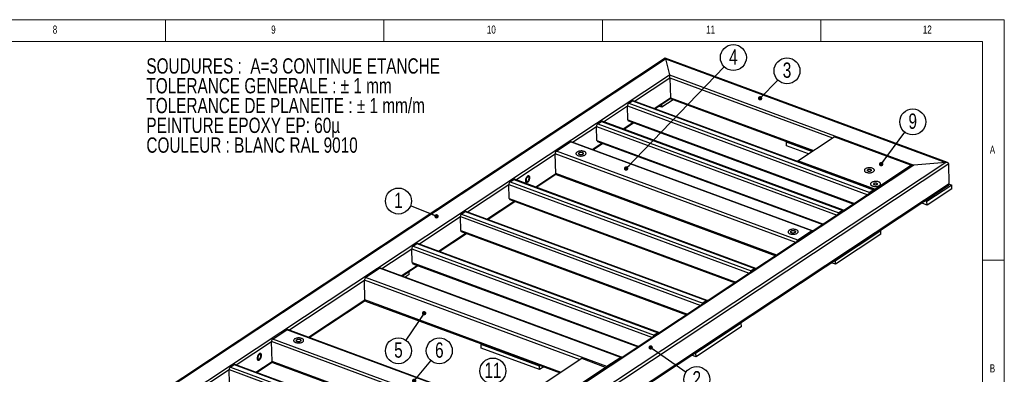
# Model space of a CAD drawing. Header units: millimetres. Extents: x 5 to 589, y 5 to 415.
# Tile 18 of 18: x 364 to 589, y 334 to 415. Entities that reach past the tile are written whole.
import ezdxf

# ---------------------------------------------------------------- set-up
doc = ezdxf.new("R2010")
doc.units = ezdxf.units.MM
doc.layers.add('NOTES', color=6, linetype='Continuous')
doc.layers.add('TRAIT-FINS', color=9, linetype='Continuous')
doc.layers.add('TRAIT-FORT', color=4, linetype='Continuous', lineweight=25)
doc.styles.add('SLDTEXTSTYLE0', font='TXT', dxfattribs={"width": 0.75})
doc.dimstyles.new('SLDDIMSTYLE7', dxfattribs={"dimtxt": 0.18, "dimasz": 1, "dimexe": 0, "dimexo": 0.0625, "dimgap": 0, "dimtad": 0, "dimtih": 1, "dimtoh": 1, "dimdec": 0, "dimrnd": 1e-09, "dimzin": 0, "dimdsep": 46, "dimtxsty": 'Standard', "dimblk1": 'DOT', "dimblk2": 'DOT', "dimsah": 1, "dimcen": 0.09, "dimadec": 0, "dimazin": 0, "dimtfac": 1, "dimtdec": 0, "dimtofl": 0, "dimtmove": 0, "dimatfit": 3, "dimldrblk": 'DOT', "dimfxl": 1, "dimfrac": 2, "dimtolj": 1, "dimtzin": 0, "dimarcsym": 0})

# ---------------------------------------------------------------- blocks, each defined once
blk = doc.blocks.new('SW_NOTE_0')
at = {"layer": 'NOTES', "color": 0, "char_height": 3.5, "attachment_point": 1, "style": 'SLDTEXTSTYLE0'}
for s, insert in [('SOUDURES :  A=3 CONTINUE ETANCHE', (0, 4.51)), ('TOLERANCE GENERALE : ± 1 mm', (0, -0.01)), ('TOLERANCE DE PLANEITE : ± 1 mm/m', (0, -4.54)), ('PEINTURE EPOXY EP: 60µ', (0, -9.07)), ('COULEUR : BLANC RAL 9010', (0, -13.59))]:
    blk.add_mtext(s, dxfattribs=dict(at, insert=insert))
blk = doc.blocks.new('SW_NOTE_6')
at = {"layer": 'NOTES', "color": 0}
blk.add_circle((2.44, -1.7), 2.97, dxfattribs=at)
at = {"layer": 'NOTES', "color": 0, "insert": (2.45, 0.23), "char_height": 3.5, "attachment_point": 2, "style": 'SLDTEXTSTYLE0'}
blk.add_mtext('2', dxfattribs=at)
blk = doc.blocks.new('_DOT')
at = {"color": 0, "linetype": 'ByBlock', "lineweight": -2}
blk.add_line((-0.5, 0), (-1, 0), dxfattribs=at)
at = {"color": 0, "linetype": 'ByBlock', "const_width": 0.5}
blk.add_lwpolyline([(-0.25, 0, 1), (0.25, 0, 1)], format="xyb", close=True, dxfattribs=at)
blk = doc.blocks.new('SW_NOTE_7')
at = {"layer": 'NOTES', "color": 0}
blk.add_circle((-2.76, 1.11), 2.97, dxfattribs=at)
at = {"layer": 'NOTES', "color": 0, "insert": (-2.75, 3.03), "char_height": 3.5, "attachment_point": 2, "style": 'SLDTEXTSTYLE0'}
blk.add_mtext('1', dxfattribs=at)
blk = doc.blocks.new('SW_NOTE_8')
at = {"layer": 'NOTES', "color": 0}
blk.add_circle((2.08, 2.12), 2.97, dxfattribs=at)
at = {"layer": 'NOTES', "color": 0, "insert": (2.09, 4.04), "char_height": 3.5, "attachment_point": 2, "style": 'SLDTEXTSTYLE0'}
blk.add_mtext('3', dxfattribs=at)
blk = doc.blocks.new('SW_NOTE_9')
at = {"layer": 'NOTES', "color": 0}
blk.add_circle((2.07, 2.14), 2.97, dxfattribs=at)
at = {"layer": 'NOTES', "color": 0, "insert": (2.07, 4.06), "char_height": 3.5, "attachment_point": 2, "style": 'SLDTEXTSTYLE0'}
blk.add_mtext('4', dxfattribs=at)
blk = doc.blocks.new('SW_NOTE_11')
at = {"layer": 'NOTES', "color": 0}
blk.add_circle((1.91, 2.28), 2.97, dxfattribs=at)
at = {"layer": 'NOTES', "color": 0, "insert": (1.92, 4.2), "char_height": 3.5, "attachment_point": 2, "style": 'SLDTEXTSTYLE0'}
blk.add_mtext('6', dxfattribs=at)
blk = doc.blocks.new('SW_NOTE_13')
at = {"layer": 'NOTES', "color": 0}
blk.add_circle((-2.77, 1.07), 2.97, dxfattribs=at)
at = {"layer": 'NOTES', "color": 0, "insert": (-2.76, 3), "char_height": 3.5, "attachment_point": 2, "style": 'SLDTEXTSTYLE0'}
blk.add_mtext('11', dxfattribs=at)
blk = doc.blocks.new('SW_NOTE_15')
at = {"layer": 'NOTES', "color": 0}
blk.add_circle((1.78, 2.38), 2.97, dxfattribs=at)
at = {"layer": 'NOTES', "color": 0, "insert": (1.78, 4.3), "char_height": 3.5, "attachment_point": 2, "style": 'SLDTEXTSTYLE0'}
blk.add_mtext('9', dxfattribs=at)
blk = doc.blocks.new('SW_NOTE_16')
at = {"layer": 'NOTES', "color": 0}
blk.add_circle((-1.68, -2.45), 2.97, dxfattribs=at)
at = {"layer": 'NOTES', "color": 0, "insert": (-1.67, -0.53), "char_height": 3.5, "attachment_point": 2, "style": 'SLDTEXTSTYLE0'}
blk.add_mtext('5', dxfattribs=at)

msp = doc.modelspace()

# ---------------------------------------------------------------- linework, layer by layer
at = {"lineweight": 18}
for p, q in [((589, 415), (5, 415)), ((397, 415), (397, 410)), ((447, 410), (447, 415)), ((497, 415), (497, 410)), ((547, 410), (547, 415)), ((589, 5), (589, 415)), ((584, 410), (10, 410)), ((584, 10), (584, 410)), ((584, 360), (589, 360))]:
    msp.add_line(p, q, dxfattribs=at)
at = {"layer": 'TRAIT-FINS', "lineweight": 18, "flags": 128}
for points in [[(492.47, 384.64), (492.63, 384.55), (492.7, 384.44), (492.69, 384.32), (492.58, 384.22), (492.4, 384.13), (492.17, 384.09), (491.94, 384.1), (491.72, 384.15), (491.57, 384.23), (491.49, 384.34), (491.51, 384.46), (491.62, 384.57), (491.8, 384.65), (492.02, 384.69), (492.26, 384.69), (492.47, 384.64)], [(558.41, 380.75), (558.53, 380.68), (558.59, 380.59), (558.58, 380.5), (558.5, 380.41), (558.35, 380.34), (558.17, 380.31), (557.98, 380.31), (557.81, 380.35), (557.69, 380.42), (557.63, 380.51), (557.64, 380.61), (557.72, 380.69), (557.87, 380.76), (558.05, 380.79), (558.24, 380.79), (558.41, 380.75)], [(559.82, 377.63), (559.95, 377.56), (560.01, 377.47), (559.99, 377.38), (559.91, 377.29), (559.76, 377.23), (559.58, 377.19), (559.39, 377.2), (559.22, 377.24), (559.1, 377.31), (559.04, 377.39), (559.05, 377.49), (559.14, 377.58), (559.28, 377.64), (559.46, 377.67), (559.65, 377.67), (559.82, 377.63)], [(541.02, 366.73), (541.17, 366.64), (541.25, 366.53), (541.23, 366.41), (541.12, 366.3), (540.94, 366.22), (540.72, 366.18), (540.48, 366.18), (540.27, 366.23), (540.11, 366.32), (540.04, 366.43), (540.05, 366.55), (540.16, 366.66), (540.34, 366.74), (540.57, 366.78), (540.81, 366.78), (541.02, 366.73)], [(427.83, 341.87), (427.99, 341.78), (428.07, 341.67), (428.05, 341.55), (427.94, 341.44), (427.76, 341.36), (427.54, 341.32), (427.3, 341.33), (427.08, 341.37), (426.93, 341.46), (426.85, 341.57), (426.87, 341.69), (426.98, 341.8), (427.16, 341.88), (427.38, 341.92), (427.62, 341.92), (427.83, 341.87)]]:
    msp.add_lwpolyline(points, dxfattribs=at)
at = {"layer": 'TRAIT-FORT', "lineweight": 25}
for p, q in [((511.37, 406.17), (375.98, 316.58)), ((376.42, 316.73), (511.42, 406.06)), ((576.01, 382.32), (511.37, 406.17)), ((511.42, 406.06), (512.33, 402.41)), ((511.42, 406.06), (575.63, 382.37)), ((383.76, 317.33), (512.33, 402.41)), ((504.35, 396.34), (512.43, 401.69)), ((512.33, 402.41), (568.29, 381.76)), ((512.43, 401.69), (512.55, 397.16)), ((512.43, 401.69), (549.66, 387.95)), ((508.83, 394.69), (512.55, 397.16)), ((509, 394.63), (512.53, 396.97)), ((513.23, 396.7), (510.62, 394.97)), ((512.53, 396.96), (545.11, 384.94)), ((512.55, 397.16), (545.3, 385.07)), ((497.27, 391.66), (502.74, 395.28)), ((502.83, 392.08), (502.74, 395.28)), ((502.74, 395.28), (557.79, 374.97)), ((503.02, 395.87), (503.87, 396.43)), ((503.02, 395.87), (558.24, 375.49)), ((503.87, 396.43), (559.09, 376.05)), ((559.26, 376.09), (504.04, 396.46)), ((510.62, 394.97), (509.91, 395.24)), ((510.62, 394.97), (510.6, 395.69)), ((490.18, 386.97), (495.66, 390.59)), ((495.74, 387.39), (495.66, 390.59)), ((495.66, 390.59), (550.71, 370.28)), ((495.93, 391.18), (496.78, 391.74)), ((495.93, 391.18), (551.15, 370.8)), ((496.78, 391.74), (552, 371.36)), ((552.17, 371.4), (496.95, 391.77)), ((501.74, 390.01), (503.95, 391.47)), ((501.91, 389.94), (504.12, 391.4)), ((502.83, 392.08), (554.72, 372.93)), ((502.95, 391.84), (554.53, 372.81)), ((541.77, 382.73), (550.04, 388.2)), ((567.64, 381.71), (550.04, 388.2)), ((486.48, 384.93), (489.69, 387.05)), ((544.92, 366.68), (489.69, 387.05)), ((545.09, 366.71), (489.87, 387.09)), ((494.66, 385.32), (496.86, 386.78)), ((494.83, 385.25), (497.04, 386.71)), ((495.74, 387.39), (547.64, 368.25)), ((495.87, 387.15), (547.44, 368.12)), ((539.14, 386.95), (539.33, 387.07)), ((544.92, 384.82), (539.14, 386.95)), ((539.16, 386.15), (539.14, 386.95)), ((544.15, 384.31), (539.16, 386.15)), ((477.19, 378.37), (486.21, 384.34)), ((486.33, 379.81), (486.21, 384.34)), ((541.26, 364.03), (486.21, 384.34)), ((541.71, 364.55), (486.48, 384.93)), ((567.85, 381.62), (439.66, 296.8)), ((568.29, 381.76), (439.71, 296.68)), ((575.63, 382.37), (440.62, 293.04)), ((576.28, 382.02), (440.72, 292.31)), ((559.37, 376.24), (541.77, 382.73)), ((541.78, 382.54), (541.77, 382.73)), ((559.37, 376.24), (567.64, 381.71)), ((567.65, 381.49), (567.64, 381.71)), ((575.63, 382.37), (568.29, 381.76)), ((576.4, 377.49), (576.28, 382.02)), ((481.67, 376.72), (486.33, 379.81)), ((481.84, 376.66), (486.36, 379.65)), ((536.91, 361.15), (486.33, 379.81)), ((486.45, 379.56), (536.71, 361.02)), ((440.82, 287.59), (576.2, 377.18)), ((576.4, 377.49), (440.84, 287.78)), ((466.09, 371.03), (475.58, 377.31)), ((475.67, 374.11), (475.58, 377.31)), ((475.58, 377.31), (530.63, 356.99)), ((475.85, 377.89), (476.7, 378.46)), ((475.85, 377.89), (531.08, 357.52)), ((476.7, 378.46), (531.93, 358.08)), ((532.1, 358.11), (476.88, 378.49)), ((576.95, 377.13), (571.29, 373.38)), ((576.37, 377.35), (576.95, 377.13)), ((576.98, 376.33), (576.95, 377.13)), ((559.09, 376.05), (558.24, 375.49)), ((559.1, 375.85), (558.25, 375.29)), ((559.04, 375.82), (559.07, 375.81)), ((559.38, 376.02), (559.37, 376.24)), ((576.98, 376.33), (571.31, 372.58)), ((470.57, 369.38), (476.79, 373.49)), ((470.74, 369.31), (476.96, 373.43)), ((475.67, 374.11), (527.56, 354.96)), ((475.79, 373.86), (527.37, 354.83)), ((571.31, 372.58), (569.99, 373.07)), ((571.29, 373.38), (570.76, 373.58)), ((571.31, 372.58), (571.29, 373.38)), ((454.99, 363.68), (464.48, 369.96)), ((464.57, 366.76), (464.48, 369.96)), ((464.48, 369.96), (519.53, 349.65)), ((464.75, 370.55), (465.6, 371.11)), ((464.75, 370.55), (519.98, 350.17)), ((465.6, 371.11), (520.83, 350.74)), ((521, 350.77), (465.77, 371.14)), ((552, 371.36), (551.15, 370.8)), ((552.01, 371.16), (551.16, 370.6)), ((551.96, 371.13), (551.98, 371.12)), ((459.46, 362.03), (465.69, 366.15)), ((459.64, 361.97), (465.86, 366.09)), ((464.57, 366.76), (516.46, 347.62)), ((464.69, 366.52), (516.27, 347.49)), ((544.92, 366.68), (541.71, 364.55)), ((544.92, 366.48), (541.71, 364.35)), ((544.9, 366.43), (544.87, 366.44)), ((560.73, 366.71), (550.34, 359.84)), ((560.75, 365.91), (550.36, 359.04)), ((560.51, 366.79), (560.73, 366.71)), ((560.75, 365.91), (560.73, 366.71)), ((453.65, 363.2), (454.5, 363.77)), ((453.65, 363.2), (508.88, 342.83)), ((454.5, 363.77), (509.73, 343.39)), ((509.9, 343.42), (454.67, 363.8)), ((509.9, 343.42), (454.67, 363.8)), ((541.85, 364.42), (541.85, 364.44)), ((446.49, 358.06), (453.38, 362.62)), ((453.47, 359.42), (453.38, 362.62)), ((453.38, 362.62), (508.43, 342.3)), ((450.96, 356.41), (454.59, 358.8)), ((451.13, 356.34), (454.76, 358.74)), ((453.47, 359.42), (505.36, 340.27)), ((453.59, 359.17), (505.17, 340.14)), ((453.59, 359.17), (505.17, 340.14)), ((550.36, 359.04), (549.35, 359.41)), ((550.34, 359.84), (550.12, 359.92)), ((550.36, 359.04), (550.34, 359.84)), ((442.79, 356.01), (446, 358.14)), ((501.23, 337.76), (446, 358.14)), ((501.4, 337.8), (446.17, 358.17)), ((452.76, 356.69), (451.84, 356.08)), ((452.76, 356.69), (452.74, 357.4)), ((531.93, 358.08), (531.08, 357.52)), ((531.93, 357.88), (531.08, 357.32)), ((531.88, 357.85), (531.91, 357.84)), ((425.23, 343.99), (442.52, 355.43)), ((442.64, 350.9), (442.52, 355.43)), ((491.88, 337.21), (442.52, 355.43)), ((498.01, 335.64), (442.79, 356.01)), ((429.71, 342.34), (442.64, 350.9)), ((429.88, 342.28), (442.67, 350.74)), ((487.53, 334.33), (442.64, 350.9)), ((442.76, 350.65), (487.34, 334.2)), ((520.83, 350.74), (519.98, 350.17)), ((520.83, 350.54), (519.98, 349.97)), ((520.78, 350.5), (520.81, 350.49)), ((528.8, 345.58), (518.41, 338.71)), ((528.58, 345.67), (528.8, 345.58)), ((528.82, 344.78), (528.8, 345.58)), ((421.53, 341.95), (424.75, 344.07)), ((479.97, 323.7), (424.75, 344.07)), ((480.14, 323.73), (424.92, 344.11)), ((509.73, 343.39), (508.88, 342.83)), ((509.73, 343.19), (508.88, 342.63)), ((509.68, 343.16), (509.71, 343.15)), ((528.82, 344.78), (518.43, 337.91)), ((413.19, 336.02), (421.26, 341.36)), ((421.38, 336.83), (421.26, 341.36)), ((476.31, 321.05), (421.26, 341.36)), ((476.76, 321.57), (421.53, 341.95)), ((469.23, 340.69), (469.42, 340.82)), ((482.58, 335.76), (469.23, 340.69)), ((469.25, 339.89), (469.23, 340.69)), ((482.6, 334.96), (469.25, 339.89)), ((518.43, 337.91), (517.42, 338.28)), ((518.41, 338.71), (518.19, 338.79)), ((518.43, 337.91), (518.41, 338.71)), ((411.85, 335.54), (412.7, 336.1)), ((412.7, 336.1), (467.92, 315.73)), ((468.09, 315.76), (412.87, 336.14)), ((417.66, 334.37), (421.38, 336.83)), ((417.83, 334.31), (421.41, 336.68)), ((471.96, 318.17), (421.38, 336.83)), ((421.5, 336.59), (471.76, 318.04)), ((492.27, 337.47), (474.79, 325.9)), ((482.77, 335.89), (482.58, 335.76)), ((497.73, 335.45), (492.27, 337.47)), ((501.23, 337.76), (498.01, 335.64)), ((501.23, 337.56), (498.02, 335.44)), ((501.21, 337.52), (501.18, 337.53)), ((403.5, 329.61), (411.58, 334.95)), ((411.66, 331.76), (411.58, 334.95)), ((411.58, 334.95), (466.63, 314.64)), ((411.85, 335.54), (467.07, 315.17)), ((497.73, 335.45), (480.25, 323.89)), ((482.6, 334.96), (482.58, 335.76)), ((483.56, 335.6), (482.6, 334.96)), ((497.74, 335.23), (497.73, 335.45))]:
    msp.add_line(p, q, dxfattribs=at)
at = {"layer": 'TRAIT-FORT', "lineweight": 25, "flags": 128}
for points in [[(491.19, 384.73), (491.09, 384.65), (491.02, 384.57), (490.97, 384.49), (490.95, 384.4), (490.95, 384.31), (490.98, 384.22), (491.04, 384.14), (491.12, 384.07), (491.23, 384), (491.36, 383.94), (491.5, 383.89), (491.66, 383.85), (491.82, 383.83), (492, 383.82), (492.17, 383.82), (492.35, 383.84), (492.52, 383.87), (492.68, 383.91), (492.82, 383.96), (492.95, 384.02), (493.06, 384.09), (493.15, 384.17), (493.21, 384.26), (493.24, 384.34), (493.25, 384.43), (493.23, 384.52), (493.19, 384.6), (493.12, 384.68), (493.02, 384.76), (492.91, 384.82), (492.77, 384.88), (492.62, 384.92), (492.46, 384.95), (492.29, 384.97), (492.11, 384.97), (491.93, 384.96), (491.76, 384.94), (491.6, 384.9), (491.44, 384.86), (491.31, 384.8), (491.19, 384.73)], [(491.19, 384.73), (491.09, 384.65), (491.02, 384.57), (490.97, 384.49), (490.95, 384.4), (490.95, 384.31), (490.98, 384.22), (491.04, 384.14), (491.12, 384.07), (491.23, 384), (491.36, 383.94), (491.5, 383.89), (491.66, 383.85), (491.82, 383.83), (492, 383.82), (492.17, 383.82), (492.35, 383.84), (492.52, 383.87), (492.68, 383.91), (492.82, 383.96), (492.95, 384.02), (493.06, 384.09), (493.15, 384.17), (493.21, 384.26), (493.24, 384.34), (493.25, 384.43), (493.23, 384.52), (493.19, 384.6), (493.12, 384.68), (493.02, 384.76), (492.91, 384.82), (492.77, 384.88), (492.62, 384.92), (492.46, 384.95), (492.29, 384.97), (492.11, 384.97), (491.93, 384.96), (491.76, 384.94), (491.6, 384.9), (491.44, 384.86), (491.31, 384.8), (491.19, 384.73)], [(491.69, 384.54), (491.63, 384.49), (491.59, 384.43), (491.58, 384.37), (491.6, 384.31), (491.64, 384.26), (491.71, 384.21), (491.8, 384.17), (491.91, 384.15), (492.03, 384.14), (492.15, 384.14), (492.26, 384.15), (492.37, 384.18), (492.47, 384.22), (492.54, 384.27), (492.59, 384.32), (492.62, 384.38), (492.61, 384.44), (492.58, 384.5), (492.52, 384.55), (492.44, 384.6), (492.34, 384.63), (492.23, 384.65), (492.11, 384.65), (491.99, 384.64), (491.88, 384.62), (491.77, 384.59), (491.69, 384.54)], [(557.2, 380.89), (557.1, 380.81), (557.03, 380.73), (556.98, 380.64), (556.96, 380.56), (556.96, 380.47), (556.99, 380.38), (557.05, 380.3), (557.14, 380.22), (557.24, 380.16), (557.37, 380.1), (557.51, 380.05), (557.67, 380.01), (557.84, 379.99), (558.01, 379.98), (558.19, 379.98), (558.36, 379.99), (558.53, 380.02), (558.69, 380.06), (558.84, 380.12), (558.96, 380.18), (559.07, 380.25), (559.16, 380.33), (559.22, 380.42), (559.25, 380.5), (559.26, 380.59), (559.24, 380.68), (559.2, 380.76), (559.13, 380.84), (559.03, 380.91), (558.92, 380.98), (558.78, 381.03), (558.63, 381.08), (558.47, 381.11), (558.3, 381.12), (558.12, 381.13), (557.95, 381.12), (557.77, 381.1), (557.61, 381.06), (557.46, 381.01), (557.32, 380.95), (557.2, 380.89)], [(557.2, 380.89), (557.1, 380.81), (557.03, 380.73), (556.98, 380.64), (556.96, 380.56), (556.96, 380.47), (556.99, 380.38), (557.05, 380.3), (557.14, 380.22), (557.24, 380.16), (557.37, 380.1), (557.51, 380.05), (557.67, 380.01), (557.84, 379.99), (558.01, 379.98), (558.19, 379.98), (558.36, 379.99), (558.53, 380.02), (558.69, 380.06), (558.84, 380.12), (558.96, 380.18), (559.07, 380.25), (559.16, 380.33), (559.22, 380.42), (559.25, 380.5), (559.26, 380.59), (559.24, 380.68), (559.2, 380.76), (559.13, 380.84), (559.03, 380.91), (558.92, 380.98), (558.78, 381.03), (558.63, 381.08), (558.47, 381.11), (558.3, 381.12), (558.12, 381.13), (557.95, 381.12), (557.77, 381.1), (557.61, 381.06), (557.46, 381.01), (557.32, 380.95), (557.2, 380.89)], [(479.89, 377.82), (479.98, 377.89), (480.07, 377.99), (480.15, 378.1), (480.22, 378.22), (480.28, 378.36), (480.33, 378.5), (480.36, 378.64), (480.37, 378.78), (480.37, 378.91), (480.35, 379.03), (480.31, 379.13), (480.26, 379.2), (480.2, 379.26), (480.12, 379.29), (480.04, 379.29), (479.95, 379.27), (479.86, 379.22), (479.77, 379.15), (479.68, 379.05), (479.6, 378.94), (479.53, 378.82), (479.47, 378.68), (479.42, 378.54), (479.39, 378.4), (479.38, 378.26), (479.38, 378.13), (479.4, 378.01), (479.44, 377.91), (479.49, 377.84), (479.56, 377.78), (479.63, 377.75), (479.71, 377.75), (479.8, 377.77), (479.89, 377.82)], [(479.89, 377.82), (479.98, 377.89), (480.07, 377.99), (480.15, 378.1), (480.22, 378.22), (480.28, 378.36), (480.33, 378.5), (480.36, 378.64), (480.37, 378.78), (480.37, 378.91), (480.35, 379.03), (480.31, 379.13), (480.26, 379.2), (480.2, 379.26), (480.12, 379.29), (480.04, 379.29), (479.95, 379.27), (479.86, 379.22), (479.77, 379.15), (479.68, 379.05), (479.6, 378.94), (479.53, 378.82), (479.47, 378.68), (479.42, 378.54), (479.39, 378.4), (479.38, 378.26), (479.38, 378.13), (479.4, 378.01), (479.44, 377.91), (479.49, 377.84), (479.56, 377.78), (479.63, 377.75), (479.71, 377.75), (479.8, 377.77), (479.89, 377.82)], [(479.89, 378.02), (479.96, 378.08), (480.04, 378.17), (480.1, 378.26), (480.15, 378.38), (480.19, 378.49), (480.22, 378.61), (480.23, 378.73), (480.22, 378.83), (480.2, 378.92), (480.16, 379), (480.11, 379.04), (480.05, 379.07), (479.98, 379.07), (479.9, 379.04), (479.82, 378.99), (479.75, 378.92), (479.68, 378.83), (479.62, 378.72), (479.57, 378.61), (479.54, 378.49), (479.52, 378.37), (479.52, 378.26), (479.54, 378.16), (479.57, 378.08), (479.61, 378.02), (479.67, 377.98), (479.74, 377.97), (479.81, 377.98), (479.89, 378.02)], [(557.79, 380.67), (557.73, 380.62), (557.7, 380.57), (557.7, 380.52), (557.73, 380.47), (557.78, 380.42), (557.86, 380.38), (557.95, 380.36), (558.05, 380.35), (558.16, 380.35), (558.27, 380.36), (558.36, 380.39), (558.44, 380.43), (558.49, 380.48), (558.52, 380.53), (558.52, 380.59), (558.49, 380.64), (558.44, 380.68), (558.36, 380.72), (558.27, 380.74), (558.17, 380.76), (558.06, 380.75), (557.96, 380.74), (557.86, 380.71), (557.79, 380.67)], [(558.61, 377.77), (558.51, 377.69), (558.44, 377.61), (558.39, 377.53), (558.37, 377.44), (558.37, 377.35), (558.41, 377.26), (558.46, 377.18), (558.55, 377.11), (558.65, 377.04), (558.78, 376.98), (558.92, 376.93), (559.08, 376.89), (559.25, 376.87), (559.42, 376.86), (559.6, 376.86), (559.77, 376.88), (559.94, 376.91), (560.1, 376.95), (560.25, 377), (560.37, 377.06), (560.48, 377.14), (560.57, 377.21), (560.63, 377.3), (560.67, 377.38), (560.67, 377.47), (560.66, 377.56), (560.61, 377.65), (560.54, 377.72), (560.45, 377.8), (560.33, 377.86), (560.19, 377.92), (560.04, 377.96), (559.88, 377.99), (559.71, 378.01), (559.53, 378.01), (559.36, 378), (559.18, 377.98), (559.02, 377.94), (558.87, 377.9), (558.73, 377.84), (558.61, 377.77)], [(558.61, 377.77), (558.51, 377.69), (558.44, 377.61), (558.39, 377.53), (558.37, 377.44), (558.37, 377.35), (558.41, 377.26), (558.46, 377.18), (558.55, 377.11), (558.65, 377.04), (558.78, 376.98), (558.92, 376.93), (559.08, 376.89), (559.25, 376.87), (559.42, 376.86), (559.6, 376.86), (559.77, 376.88), (559.94, 376.91), (560.1, 376.95), (560.25, 377), (560.37, 377.06), (560.48, 377.14), (560.57, 377.21), (560.63, 377.3), (560.67, 377.38), (560.67, 377.47), (560.66, 377.56), (560.61, 377.65), (560.54, 377.72), (560.45, 377.8), (560.33, 377.86), (560.19, 377.92), (560.04, 377.96), (559.88, 377.99), (559.71, 378.01), (559.53, 378.01), (559.36, 378), (559.18, 377.98), (559.02, 377.94), (558.87, 377.9), (558.73, 377.84), (558.61, 377.77)], [(559.2, 377.55), (559.14, 377.51), (559.11, 377.45), (559.11, 377.4), (559.14, 377.35), (559.19, 377.3), (559.27, 377.27), (559.36, 377.24), (559.46, 377.23), (559.57, 377.23), (559.68, 377.25), (559.77, 377.27), (559.85, 377.31), (559.9, 377.36), (559.93, 377.41), (559.93, 377.47), (559.9, 377.52), (559.85, 377.56), (559.77, 377.6), (559.68, 377.63), (559.58, 377.64), (559.47, 377.64), (559.37, 377.62), (559.27, 377.59), (559.2, 377.55)], [(539.73, 366.82), (539.64, 366.74), (539.56, 366.66), (539.51, 366.58), (539.49, 366.49), (539.5, 366.4), (539.53, 366.31), (539.59, 366.23), (539.67, 366.15), (539.77, 366.09), (539.9, 366.03), (540.04, 365.98), (540.2, 365.94), (540.37, 365.92), (540.54, 365.91), (540.72, 365.91), (540.89, 365.92), (541.06, 365.95), (541.22, 366), (541.37, 366.05), (541.5, 366.11), (541.6, 366.18), (541.69, 366.26), (541.75, 366.35), (541.79, 366.43), (541.8, 366.52), (541.78, 366.61), (541.73, 366.69), (541.66, 366.77), (541.57, 366.85), (541.45, 366.91), (541.32, 366.96), (541.17, 367.01), (541, 367.04), (540.83, 367.05), (540.65, 367.06), (540.48, 367.05), (540.31, 367.03), (540.14, 366.99), (539.99, 366.94), (539.85, 366.89), (539.73, 366.82)], [(539.73, 366.82), (539.64, 366.74), (539.56, 366.66), (539.51, 366.58), (539.49, 366.49), (539.5, 366.4), (539.53, 366.31), (539.59, 366.23), (539.67, 366.15), (539.77, 366.09), (539.9, 366.03), (540.04, 365.98), (540.2, 365.94), (540.37, 365.92), (540.54, 365.91), (540.72, 365.91), (540.89, 365.92), (541.06, 365.95), (541.22, 366), (541.37, 366.05), (541.5, 366.11), (541.6, 366.18), (541.69, 366.26), (541.75, 366.35), (541.79, 366.43), (541.8, 366.52), (541.78, 366.61), (541.73, 366.69), (541.66, 366.77), (541.57, 366.85), (541.45, 366.91), (541.32, 366.96), (541.17, 367.01), (541, 367.04), (540.83, 367.05), (540.65, 367.06), (540.48, 367.05), (540.31, 367.03), (540.14, 366.99), (539.99, 366.94), (539.85, 366.89), (539.73, 366.82)], [(540.23, 366.63), (540.17, 366.58), (540.13, 366.52), (540.12, 366.46), (540.14, 366.4), (540.19, 366.35), (540.26, 366.3), (540.35, 366.26), (540.46, 366.24), (540.57, 366.22), (540.69, 366.23), (540.81, 366.24), (540.92, 366.27), (541.01, 366.31), (541.09, 366.36), (541.14, 366.41), (541.16, 366.47), (541.16, 366.53), (541.12, 366.59), (541.07, 366.64), (540.98, 366.68), (540.89, 366.72), (540.77, 366.74), (540.65, 366.74), (540.53, 366.73), (540.42, 366.71), (540.32, 366.68), (540.23, 366.63)], [(426.55, 341.96), (426.45, 341.88), (426.38, 341.8), (426.33, 341.72), (426.31, 341.63), (426.31, 341.54), (426.34, 341.45), (426.4, 341.37), (426.48, 341.29), (426.59, 341.23), (426.72, 341.17), (426.86, 341.12), (427.02, 341.08), (427.19, 341.06), (427.36, 341.05), (427.54, 341.05), (427.71, 341.07), (427.88, 341.09), (428.04, 341.14), (428.18, 341.19), (428.31, 341.25), (428.42, 341.32), (428.51, 341.4), (428.57, 341.49), (428.6, 341.57), (428.61, 341.66), (428.59, 341.75), (428.55, 341.83), (428.48, 341.91), (428.38, 341.99), (428.27, 342.05), (428.13, 342.1), (427.98, 342.15), (427.82, 342.18), (427.65, 342.19), (427.47, 342.2), (427.29, 342.19), (427.12, 342.17), (426.96, 342.13), (426.81, 342.08), (426.67, 342.03), (426.55, 341.96)], [(426.55, 341.96), (426.45, 341.88), (426.38, 341.8), (426.33, 341.72), (426.31, 341.63), (426.31, 341.54), (426.34, 341.45), (426.4, 341.37), (426.48, 341.29), (426.59, 341.23), (426.72, 341.17), (426.86, 341.12), (427.02, 341.08), (427.19, 341.06), (427.36, 341.05), (427.54, 341.05), (427.71, 341.07), (427.88, 341.09), (428.04, 341.14), (428.18, 341.19), (428.31, 341.25), (428.42, 341.32), (428.51, 341.4), (428.57, 341.49), (428.6, 341.57), (428.61, 341.66), (428.59, 341.75), (428.55, 341.83), (428.48, 341.91), (428.38, 341.99), (428.27, 342.05), (428.13, 342.1), (427.98, 342.15), (427.82, 342.18), (427.65, 342.19), (427.47, 342.2), (427.29, 342.19), (427.12, 342.17), (426.96, 342.13), (426.81, 342.08), (426.67, 342.03), (426.55, 341.96)], [(427.05, 341.77), (426.99, 341.72), (426.95, 341.66), (426.94, 341.6), (426.96, 341.54), (427, 341.49), (427.07, 341.44), (427.17, 341.4), (427.27, 341.38), (427.39, 341.36), (427.51, 341.37), (427.63, 341.38), (427.74, 341.41), (427.83, 341.45), (427.9, 341.5), (427.95, 341.55), (427.98, 341.61), (427.97, 341.67), (427.94, 341.73), (427.88, 341.78), (427.8, 341.82), (427.7, 341.86), (427.59, 341.88), (427.47, 341.88), (427.35, 341.87), (427.24, 341.85), (427.13, 341.82), (427.05, 341.77)], [(418.49, 337.19), (418.58, 337.26), (418.66, 337.35), (418.75, 337.47), (418.82, 337.59), (418.88, 337.73), (418.92, 337.87), (418.95, 338.01), (418.96, 338.15), (418.96, 338.28), (418.94, 338.39), (418.9, 338.49), (418.85, 338.57), (418.79, 338.63), (418.71, 338.66), (418.63, 338.66), (418.54, 338.64), (418.45, 338.59), (418.36, 338.51), (418.27, 338.42), (418.19, 338.31), (418.12, 338.18), (418.06, 338.05), (418.02, 337.91), (417.99, 337.76), (417.97, 337.63), (417.98, 337.5), (418, 337.38), (418.03, 337.28), (418.08, 337.2), (418.15, 337.15), (418.22, 337.12), (418.31, 337.12), (418.4, 337.14), (418.49, 337.19)], [(418.49, 337.19), (418.58, 337.26), (418.66, 337.35), (418.75, 337.47), (418.82, 337.59), (418.88, 337.73), (418.92, 337.87), (418.95, 338.01), (418.96, 338.15), (418.96, 338.28), (418.94, 338.39), (418.9, 338.49), (418.85, 338.57), (418.79, 338.63), (418.71, 338.66), (418.63, 338.66), (418.54, 338.64), (418.45, 338.59), (418.36, 338.51), (418.27, 338.42), (418.19, 338.31), (418.12, 338.18), (418.06, 338.05), (418.02, 337.91), (417.99, 337.76), (417.97, 337.63), (417.98, 337.5), (418, 337.38), (418.03, 337.28), (418.08, 337.2), (418.15, 337.15), (418.22, 337.12), (418.31, 337.12), (418.4, 337.14), (418.49, 337.19)], [(418.48, 337.39), (418.56, 337.45), (418.63, 337.53), (418.69, 337.63), (418.75, 337.74), (418.79, 337.86), (418.81, 337.98), (418.82, 338.09), (418.82, 338.2), (418.79, 338.29), (418.75, 338.36), (418.7, 338.41), (418.64, 338.44), (418.57, 338.44), (418.49, 338.41), (418.42, 338.36), (418.34, 338.29), (418.27, 338.19), (418.22, 338.09), (418.17, 337.97), (418.13, 337.85), (418.12, 337.74), (418.12, 337.63), (418.13, 337.53), (418.16, 337.45), (418.21, 337.39), (418.26, 337.35), (418.33, 337.34), (418.41, 337.35), (418.48, 337.39)]]:
    msp.add_lwpolyline(points, dxfattribs=at)
at = {"layer": 'TRAIT-FORT', "lineweight": 25}
for centre, radius, start, end in [((503.48, 395.3), 0.733, 128.8854, 181.2796), ((503.98, 396.28), 0.185, 73.0756, 129.0169), ((496.39, 390.61), 0.733, 128.8854, 181.2796), ((496.9, 391.6), 0.185, 73.0756, 129.0169), ((503.08, 392.05), 0.253, 173.783, 239.6898), ((489.81, 386.91), 0.185, 73.0756, 129.0169), ((495.99, 387.37), 0.253, 173.783, 239.6898), ((486.94, 384.36), 0.733, 128.8854, 181.2796), ((486.58, 379.78), 0.253, 173.783, 239.6898), ((476.32, 377.32), 0.733, 128.8854, 181.2796), ((476.82, 378.31), 0.185, 73.0756, 129.0169), ((558.66, 374.95), 0.689, 127.9468, 167.4058), ((558.4, 375.08), 0.262, 125.2487, 146.6846), ((559.2, 375.93), 0.167, 24.7228, 131.0031), ((559.16, 375.77), 0.103, 86.1162, 126.8785), ((475.92, 374.08), 0.253, 173.783, 239.6898), ((465.21, 369.98), 0.733, 128.8854, 181.2796), ((465.72, 370.97), 0.185, 73.0756, 129.0169), ((551.58, 370.26), 0.689, 127.9468, 167.4058), ((551.31, 370.39), 0.262, 125.2487, 146.6846), ((552.11, 371.24), 0.167, 24.7228, 131.0031), ((552.07, 371.08), 0.103, 86.1162, 126.8785), ((464.82, 366.74), 0.253, 173.783, 239.6898), ((545.03, 366.55), 0.167, 24.7228, 131.0031), ((544.99, 366.39), 0.103, 86.1162, 126.8785), ((454.11, 362.63), 0.733, 128.8854, 181.2796), ((454.62, 363.62), 0.185, 73.0756, 129.0169), ((542.13, 364.01), 0.689, 127.9468, 167.4058), ((541.86, 364.14), 0.262, 125.2487, 146.6846), ((453.72, 359.39), 0.253, 173.783, 239.6898), ((446.12, 358), 0.185, 73.0756, 129.0169), ((531.5, 356.97), 0.689, 127.9468, 167.4058), ((531.24, 357.1), 0.262, 125.2487, 146.6846), ((532.04, 357.95), 0.167, 24.7228, 131.0031), ((532, 357.8), 0.103, 86.1162, 126.8785), ((443.25, 355.44), 0.733, 128.8854, 181.2796), ((442.89, 350.87), 0.253, 173.783, 239.6898), ((520.4, 349.63), 0.689, 127.9468, 167.4058), ((520.13, 349.76), 0.262, 125.2487, 146.6846), ((520.94, 350.61), 0.167, 24.7228, 131.0031), ((520.9, 350.45), 0.103, 86.1162, 126.8785), ((424.86, 343.93), 0.185, 73.0756, 129.0169), ((509.3, 342.28), 0.689, 127.9468, 167.4058), ((509.03, 342.41), 0.262, 125.2487, 146.6846), ((509.84, 343.26), 0.167, 24.7228, 131.0031), ((509.8, 343.11), 0.103, 86.1162, 126.8785), ((421.99, 341.38), 0.733, 128.8854, 181.2796), ((412.82, 335.96), 0.185, 73.0756, 129.0169), ((421.63, 336.8), 0.253, 173.783, 239.6898), ((501.33, 337.64), 0.167, 24.7228, 131.0031), ((501.29, 337.48), 0.103, 86.1162, 126.8785), ((412.31, 334.97), 0.733, 128.8854, 181.2796), ((498.44, 335.1), 0.689, 127.9468, 167.4058), ((498.17, 335.22), 0.262, 125.2487, 146.6846)]:
    msp.add_arc(centre, radius, start, end, dxfattribs=at)
for centre, major_axis, ratio, start_param, end_param in [((511.43, 405.66), (-0.06, 0.513), 0.108088, 5.592729, 6.337901), ((511.43, 405.66), (-0.06, 0.513), 0.108088, 5.592729, 6.337901), ((512.35, 402.01), (-0.06, 0.513), 0.108088, 4.021933, 5.592729), ((512.35, 402.01), (-0.06, 0.513), 0.108088, 4.021933, 5.592729), ((512.47, 397.48), (-0.06, 0.513), 0.108088, 3.196309, 4.021933), ((512.47, 397.48), (-0.06, 0.513), 0.108088, 3.196309, 4.021933), ((568.3, 381.36), (0.646, 0.075), 0.613391, 1.51608, 2.261252), ((575.64, 381.97), (0.646, 0.075), 0.613391, 6.228469, 7.799266), ((575.76, 377.44), (0.646, 0.075), 0.613391, 5.402845, 6.228469)]:
    msp.add_ellipse(centre, major_axis=major_axis, ratio=ratio, start_param=start_param, end_param=end_param, dxfattribs=at)

# ---------------------------------------------------------------- block references
at = {"layer": 'NOTES'}
for name, p in [('SW_NOTE_9', (524.91, 404.19)), ('SW_NOTE_0', (392.61, 401.66)), ('SW_NOTE_8', (537.17, 401.17)), ('SW_NOTE_15', (566.26, 389.24)), ('SW_NOTE_7', (453.06, 372.41)), ('SW_NOTE_16', (451.98, 341.71)), ('SW_NOTE_11', (457.75, 336.98)), ('SW_NOTE_13', (474.7, 333.56)), ('SW_NOTE_6', (516.15, 334.39))]:
    msp.add_blockref(name, p, dxfattribs=at)

# ---------------------------------------------------------------- texts
at = {"layer": 'NOTES', "attachment_point": 1, "style": 'SLDTEXTSTYLE0'}
for s, insert, char_height in [('8', (371.17, 413.67), 1.85), ('9', (421.17, 413.67), 1.85), ('10', (470.54, 413.67), 1.852), ('11', (520.75, 413.67), 1.852), ('12', (570.33, 413.67), 1.852), ('A', (585.67, 386.17), 1.85), ('B', (585.67, 336.17), 1.85)]:
    msp.add_mtext(s, dxfattribs=dict(at, insert=insert, char_height=char_height))

# ---------------------------------------------------------------- leaders
at = {"layer": 'NOTES'}
for points in [[(502.43, 380.95), (524.91, 404.19)], [(533.1, 397.02), (537.17, 401.17)], [(560.81, 381.95), (566.26, 389.24)], [(459.03, 370.02), (453.06, 372.41)], [(456.19, 347.85), (451.98, 341.71)], [(508.05, 340.02), (516.15, 334.39)], [(453.9, 332.39), (457.75, 336.98)]]:
    msp.add_leader(points, dimstyle='SLDDIMSTYLE7', dxfattribs=at)

doc.saveas('drawing.dxf')
